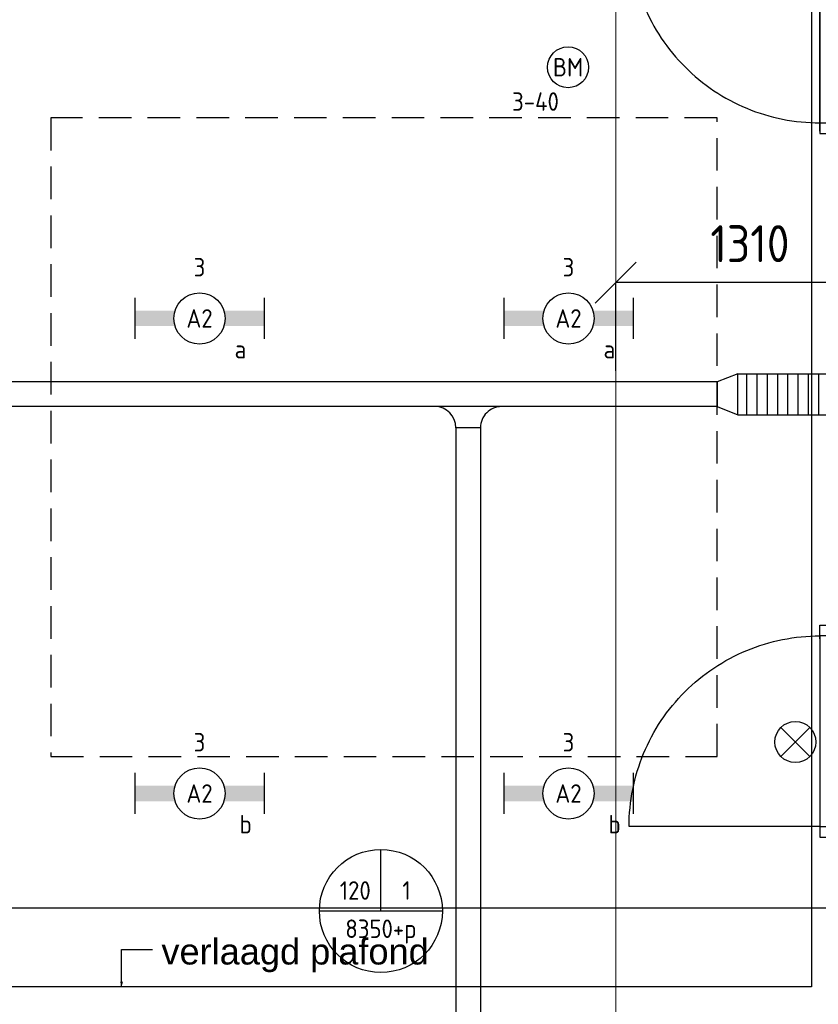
# Model space of a CAD drawing. Header units: millimetres. Extents: x -38031 to 110605, y -30229 to 92226.
# Tile 138 of 256: x 51452 to 55348, y 14579 to 19381. Entities that reach past the tile are written whole.
import ezdxf
from ezdxf.enums import TextEntityAlignment as Align

# ---------------------------------------------------------------- set-up
doc = ezdxf.new("R2010")
doc.units = ezdxf.units.MM
doc.header["$LTSCALE"] = 50
doc.set_wipeout_variables(frame=1)
doc.header["$PDMODE"] = 1
doc.linetypes.add('HIDDEN2', pattern=[4.7625, 3.175, -1.5875])
doc.linetypes.add('STYLE_07', pattern=[1.875, 0.625, -0.20828, 0.625, -0.20836, 0.06943, -0.13893])
for name, color, linetype in [('AL$1A---_ALGEMEEN', 8, 'Continuous'), ('AL------_MAATVOERING', 2, 'Continuous'), ('AT$1A---_TEKST100', 8, 'Continuous'), ('BOUWKUNDIG', 8, 'Continuous'), ('EB6511--_ATTRIB', 2, 'Continuous'), ('EL6131--_KG', 3, 'Continuous'), ('EL6131--_KG_ARC', 1, 'Continuous'), ('EL6311--', 3, 'Continuous'), ('EL6511--', 3, 'Continuous'), ('EM6131--', 1, 'Continuous'), ('LICHT_TEXT018', 1, 'Continuous'), ('versterkte strook', 7, 'Continuous')]:
    doc.layers.add(name, color=color, linetype=linetype)
doc.layers.add('stramien', color=1, linetype='Continuous', lineweight=15)
doc.styles.add('Arial', font='ARIAL.TTF')
doc.styles.add('BURO-018', font='iso.shx', dxfattribs={"height": 90})
doc.styles.get("Standard").update_dxf_attribs({"font": 'iso.shx'})
doc.dimstyles.new('STABICAD', dxfattribs={"dimscale": 100, "dimtxt": 1.8, "dimasz": 2, "dimexe": 0, "dimexo": 2.5, "dimgap": 1.5, "dimtad": 0, "dimdec": 0, "dimrnd": 10, "dimzin": 0, "dimdsep": 46, "dimtxsty": 'Standard', "dimblk1": 'OBLIQUE', "dimblk2": 'OBLIQUE', "dimsah": 1, "dimcen": -3, "dimadec": 0, "dimazin": 0, "dimtfac": 1, "dimtdec": 0, "dimtofl": 0, "dimtmove": 2, "dimatfit": 3, "dimfxl": 0, "dimtvp": 1.055556, "dimtolj": 1, "dimtzin": 0, "dimarcsym": 0})

# ---------------------------------------------------------------- blocks, each defined once
blk = doc.blocks.new('E00024')
at = {"color": 0, "linetype": 'Continuous'}
for p, q in [((-1.414, 1.586), (1.414, 4.414)), ((-1.414, 4.414), (1.414, 1.586))]:
    blk.add_line(p, q, dxfattribs=at)
blk.add_circle((0, 3), 2, dxfattribs=at)
at = {"color": 0, "linetype": 'Continuous', "style": 'BURO-018'}
blk.add_attdef('E_TEXT1', text='', height=1.8, dxfattribs=at).set_placement((0, 7.5), align=Align.MIDDLE)
at = {"color": 0, "linetype": 'Continuous', "style": 'BURO-018', "flags": 1}
blk.add_attdef('E_MATCODE', (0, 0), '', height=1.8, dxfattribs=at)
blk = doc.blocks.new('_Oblique')
at = {"color": 0, "linetype": 'ByBlock', "lineweight": -2}
blk.add_line((-0.5, -0.5), (0.5, 0.5), dxfattribs=at)
blk = doc.blocks.new('*D151')
at = {"layer": 'AL------_MAATVOERING', "color": 0, "lineweight": -2}
for p, q in [((54360, 17668.3), (54360, 18098.9)), ((55669.1, 18098.9), (54360, 18098.9)), ((55669.1, 17668.3), (55669.1, 18098.9))]:
    blk.add_line(p, q, dxfattribs=at)
at = {"layer": 'Defpoints', "color": 0}
for p in [(54360, 18098.9), (54360, 17418.3), (55669.1, 17418.3)]:
    blk.add_point(p, dxfattribs=at)
at = {"layer": 'AL------_MAATVOERING', "color": 0, "lineweight": -2, "xscale": 200, "yscale": 200, "zscale": 200, "rotation": 180}
blk.add_blockref('_Oblique', (54360, 18098.9), dxfattribs=at)
at = {"layer": 'AL------_MAATVOERING', "color": 0, "lineweight": -2, "xscale": 200, "yscale": 200, "zscale": 200}
blk.add_blockref('_Oblique', (55669.1, 18098.9), dxfattribs=at)
at = {"layer": 'AL------_MAATVOERING', "color": 0, "insert": (55014.5, 18288.9), "char_height": 180, "attachment_point": 5}
blk.add_mtext('\\A1;1310', dxfattribs=at)
blk = doc.blocks.new('E-GK-GTC-C83C')
at = {"color": 0, "linetype": 'Continuous'}
for p, q in [((-0.5, 100), (0.5, 100)), ((-0.5, -100), (0.5, -100))]:
    blk.add_line(p, q, dxfattribs=at)
blk = doc.blocks.new('1115B6630')
at = {"color": 0}
for p, q in [((-6.3, 2), (-6.3, -2)), ((6.3, 2), (6.3, -2))]:
    blk.add_line(p, q, dxfattribs=at)
at = {"color": 0, "linetype": 'Continuous'}
blk.add_circle((0, 0), 2.5, dxfattribs=at)
at = {"color": 0}
for points in [[(-2.5, 0.75), (-6.3, 0.75), (-2.5, -0.75), (-6.3, -0.75)], [(2.5, 0.75), (6.3, 0.75), (2.5, -0.75), (6.3, -0.75)]]:
    blk.add_solid(points, dxfattribs=at)
at = {"color": 0, "linetype": 'Continuous', "style": 'BURO-018'}
for tag, p in [('E_GKAST', (0, 8)), ('E_GROEP', (0, 5)), ('E_SGROEP', (4.5, 5)), ('E_ARMCODE', (0, 0)), ('E_SLET', (4.5, -3))]:
    blk.add_attdef(tag, text='', height=1.8, dxfattribs=at).set_placement(p, align=Align.MIDDLE)
blk = doc.blocks.new('E-GK-GTC-783C')
at = {"color": 0, "linetype": 'Continuous'}
for p, q in [((-0.5, 60), (0.5, 60)), ((-0.5, -60), (0.5, -60))]:
    blk.add_line(p, q, dxfattribs=at)
blk = doc.blocks.new('E-GK-VLP-C87864')
at = {"color": 0, "linetype": 'Continuous'}
for p, q in [((0, 100), (0, -100)), ((100, 60), (0, 100)), ((100, -60), (100, 60)), ((0, -100), (100, -60))]:
    blk.add_line(p, q, dxfattribs=at)
blk = doc.blocks.new('E-GK-AH-78676767')
at = {"color": 0, "linetype": 'Continuous'}
blk.add_line((-60, 103), (60, 103), dxfattribs=at)
for centre, start, end in [((-163, 103), 270, 0), ((163, 103), 180, 270)]:
    blk.add_arc(centre, 103, start, end, dxfattribs=at)
blk = doc.blocks.new('E00103')
at = {"color": 0, "linetype": 'Continuous'}
for p, q in [((0, 6), (0, 12)), ((-6, 6), (6, 6))]:
    blk.add_line(p, q, dxfattribs=at)
blk.add_circle((0, 6), 6, dxfattribs=at)
at = {"color": 0, "linetype": 'Continuous', "style": 'BURO-018'}
for tag, p in [('E_TEXT1', (-2.5, 8)), ('E_TEXT3', (2.5, 8)), ('E_TEXT6', (0, 4))]:
    blk.add_attdef(tag, text='', height=1.8, dxfattribs=at).set_placement(p, align=Align.MIDDLE)
blk = doc.blocks.new('E00123')
at = {"color": 0, "linetype": 'Continuous'}
blk.add_circle((0, 0), 2, dxfattribs=at)
at = {"color": 0, "linetype": 'Continuous', "style": 'BURO-018'}
for tag, p in [('E_TEXT1', (0, 4.5)), ('E_TEXT2', (0, 0))]:
    blk.add_attdef(tag, text='', height=1.8, dxfattribs=at).set_placement(p, align=Align.MIDDLE)
at = {"color": 0, "linetype": 'Continuous', "style": 'BURO-018', "flags": 1}
blk.add_attdef('E_MATCODE', (0, 0), '', height=1.8, dxfattribs=at)
blk = doc.blocks.new('32x_hout-mk 810s-p')
at = {"color": 0}
blk.add_wipeout([(-20.7, -1023), (-20.7, -11), (-110.7, -11), (-110.7, -1023)], dxfattribs=at).dxf.layer = 'AL$1A---_ALGEMEEN'
at = {"layer": 'AL$1A---_ALGEMEEN', "color": 0}
blk.add_lwpolyline([(-20.7, -1023), (-20.7, -11), (-110.7, -11), (-110.7, -1023)], close=True, dxfattribs=at)
at = {"color": 0}
for points in [[(-20.7, -67), (-20.7, 0), (-110.7, 0), (-110.7, -67)], [(-110.7, -967), (-20.7, -967), (-20.7, -1034), (-110.7, -1034)]]:
    blk.add_wipeout(points, dxfattribs=at).dxf.layer = 'AL$1A---_ALGEMEEN'
at = {"layer": 'AL$1A---_ALGEMEEN', "color": 0}
for points in [[(-20.7, -67), (-20.7, 0), (-110.7, 0), (-110.7, -67)], [(909, -74.8), (908.2, -97.6), (906.8, -120.4), (904.8, -143.2), (902.3, -165.8), (899.2, -188.5), (895.6, -211), (891.4, -233.4), (886.7, -255.8), (881.4, -278), (875.6, -300), (869.2, -322), (862.4, -343.7), (854.9, -365.3), (847, -386.7), (838.5, -407.9), (829.5, -428.9), (820, -449.6), (810, -470.1), (799.5, -490.4), (788.5, -510.4), (777, -530.1), (765, -549.5), (752.6, -568.7), (739.6, -587.5), (726.3, -606), (712.5, -624.2), (698.2, -642), (683.5, -659.5), (668.4, -676.5), (652.8, -693.3), (636.9, -709.6), (620.6, -725.5), (603.8, -741.1), (586.7, -756.2), (569.3, -770.9), (551.5, -785.2), (533.3, -799), (514.8, -812.4), (496, -825.3), (476.8, -837.7), (457.4, -849.7), (437.7, -861.2), (417.7, -872.2), (397.4, -882.7), (376.9, -892.7), (356.2, -902.2), (335.2, -911.2), (314, -919.7), (292.6, -927.6), (271, -935.1), (249.3, -942), (227.3, -948.3), (205.3, -954.1), (183.1, -959.4), (160.7, -964.1), (138.3, -968.3), (115.8, -971.9), (93.1, -975), (70.4, -977.5), (47.7, -979.5), (24.9, -980.9), (2.1, -981.7), (-20.7, -982), (-20.7, -52), (909.3, -52)], [(-110.7, -967), (-20.7, -967), (-20.7, -1034), (-110.7, -1034)]]:
    blk.add_lwpolyline(points, close=True, dxfattribs=at)
at = {"color": 0}
blk.add_wipeout([(-60.7, -52), (-20.7, -52), (-20.7, -982), (-60.7, -982)], dxfattribs=at).dxf.layer = 'AL$1A---_ALGEMEEN'
at = {"layer": 'AL$1A---_ALGEMEEN', "color": 0}
blk.add_lwpolyline([(-60.7, -52), (-20.7, -52), (-20.7, -982), (-60.7, -982)], close=True, dxfattribs=at)
blk = doc.blocks.new('32x_hout-mk 968a-p')
at = {"color": 0}
for points in [[(-20.7, -67), (-20.7, 0), (-110.7, 0), (-110.7, -67)], [(-110.7, -967), (-20.7, -967), (-20.7, -1034), (-110.7, -1034)]]:
    blk.add_wipeout(points, dxfattribs=at).dxf.layer = 'AL$1A---_ALGEMEEN'
at = {"layer": 'AL$1A---_ALGEMEEN', "color": 0}
blk.add_line((-110.7, -67), (-110.7, -967), dxfattribs=at)
for points in [[(-20.7, -67), (-20.7, 0), (-110.7, 0), (-110.7, -67)], [(909, -959.2), (908.2, -936.4), (906.8, -913.6), (904.8, -890.8), (902.3, -868.2), (899.2, -845.5), (895.6, -823), (891.4, -800.6), (886.7, -778.2), (881.4, -756), (875.6, -734), (869.2, -712), (862.4, -690.3), (854.9, -668.7), (847, -647.3), (838.5, -626.1), (829.5, -605.1), (820, -584.4), (810, -563.9), (799.5, -543.6), (788.5, -523.6), (777, -503.9), (765, -484.5), (752.6, -465.3), (739.6, -446.5), (726.3, -428), (712.5, -409.8), (698.2, -392), (683.5, -374.5), (668.4, -357.5), (652.8, -340.7), (636.9, -324.4), (620.6, -308.5), (603.8, -292.9), (586.7, -277.8), (569.3, -263.1), (551.5, -248.8), (533.3, -235), (514.8, -221.6), (496, -208.7), (476.8, -196.3), (457.4, -184.3), (437.7, -172.8), (417.7, -161.8), (397.4, -151.3), (376.9, -141.3), (356.2, -131.8), (335.2, -122.8), (314, -114.3), (292.6, -106.4), (271, -98.9), (249.3, -92), (227.3, -85.7), (205.3, -79.9), (183.1, -74.6), (160.7, -69.9), (138.3, -65.7), (115.8, -62.1), (93.1, -59), (70.4, -56.5), (47.7, -54.5), (24.9, -53.1), (2.1, -52.3), (-20.7, -52), (-20.7, -982), (909.3, -982)], [(-110.7, -967), (-20.7, -967), (-20.7, -1034), (-110.7, -1034)]]:
    blk.add_lwpolyline(points, close=True, dxfattribs=at)
at = {"color": 0}
blk.add_wipeout([(-60.7, -52), (-20.7, -52), (-20.7, -982), (-60.7, -982)], dxfattribs=at).dxf.layer = 'AL$1A---_ALGEMEEN'
at = {"layer": 'AL$1A---_ALGEMEEN', "color": 0}
blk.add_lwpolyline([(-60.7, -52), (-20.7, -52), (-20.7, -982), (-60.7, -982)], close=True, dxfattribs=at)
blk = doc.blocks.new('serviceblok model B')
at = {"layer": 'AL$1A---_ALGEMEEN', "color": 0}
for name, p in [('32x_hout-mk 810s-p', (3750.3, 5335)), ('32x_hout-mk 968a-p', (3750.7, 1903))]:
    blk.add_blockref(name, p, dxfattribs=at)
blk = doc.blocks.new('txt 1_100 verlaagd plafond')
at = {"layer": 'AL$1A---_ALGEMEEN', "color": 0}
for p, q in [((-1830, 0), (-1830, 182.6)), ((-1830, 182.6), (-1680, 182.6))]:
    blk.add_line(p, q, dxfattribs=at)
blk.add_solid([(-1830, 0), (-1836.7, 25), (-1823.3, 25)], dxfattribs=at)
at = {"layer": 'AT$1A---_TEKST100', "insert": (-983.5, 235.8), "char_height": 126.27, "attachment_point": 2, "line_spacing_factor": 0.967741, "style": 'Arial'}
blk.add_mtext('{\\C256;\\lverlaagd plafond}', dxfattribs=at)
blk = doc.blocks.new('200254 W 211 30-06-2008')
at = {"layer": 'stramien', "linetype": 'STYLE_07', "ltscale": 50}
blk.add_line((20121.949, 2695.425), (20121.949, 4240.025), dxfattribs=at)
at = {"layer": 'AL$1A---_ALGEMEEN', "yscale": 0.02, "zscale": 0.02}
for name, p, xscale in [('serviceblok model B', (20216.449, 3306.445), -0.02), ('txt 1_100 verlaagd plafond', (20110.33, 3309.225), 0.02)]:
    blk.add_blockref(name, p, dxfattribs=dict(at, xscale=xscale))
at = {"layer": 'AL$1A---_ALGEMEEN'}
blk.add_lwpolyline([(19981.429, 3465.225), (20141.049, 3465.225), (20141.049, 3309.225), (19981.429, 3309.225)], close=True, dxfattribs=at)

msp = doc.modelspace()

# ---------------------------------------------------------------- block references
at = {"layer": 'BOUWKUNDIG', "xscale": 50, "yscale": 50, "zscale": 50}
msp.add_blockref('200254 W 211 30-06-2008', (-951737.5, -150797.3), dxfattribs=at)

# ---------------------------------------------------------------- next in the draw order: hatches: boundary and pattern name
at = {"layer": 'EL6131--_KG_ARC'}
h = msp.add_hatch(dxfattribs=at)
h.set_pattern_fill('BESTAAND', color=256, scale=2, angle=180, style=0, pattern_type=2)
h.set_pattern_definition([(270, (0, 0), (50, -3e-14), [])])
h.paths.add_polyline_path([(54955.1, 17654.3), (57708.6, 17654.3), (57708.6, 17454.3), (54955.1, 17454.3)])

# ---------------------------------------------------------------- next in the draw order: linework, layer by layer
at = {"layer": 'LICHT_TEXT018', "linetype": 'HIDDEN2'}
msp.add_lwpolyline([(51604.3, 15787.6), (54854.3, 15787.6), (54854.3, 18902.4), (51604.3, 18902.4)], close=True, dxfattribs=at)
at = {"layer": 'versterkte strook'}
msp.add_line((-4775.7, 15050), (104346.1, 15050), dxfattribs=at)

# ---------------------------------------------------------------- next in the draw order: block references
at = {"layer": 'EL6131--_KG', "rotation": 180}
for name, p in [('E-GK-VLP-C87864', (54955.1, 17554.3)), ('E-GK-AH-78676767', (53640, 17494.3))]:
    msp.add_blockref(name, p, dxfattribs=at)
at = {"layer": 'EL6131--_KG', "xscale": 2753.45142486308}
msp.add_blockref('E-GK-GTC-C83C', (56331.9, 17554.3), dxfattribs=at)
at = {"layer": 'EL6131--_KG'}
for p, xscale, rotation in [((49134.6, 17554.3), 11441.04911044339, 180), ((53640, 13962.9), 6856.808246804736, 270)]:
    msp.add_blockref('E-GK-GTC-783C', p, dxfattribs=dict(at, xscale=xscale, rotation=rotation))
at = {"layer": 'EL6311--'}
ref = msp.add_blockref('1115B6630', (52329.3, 17924), dxfattribs=dict(at, xscale=50, yscale=50, zscale=50))
ref.add_attrib('E_ARMCODE', 'A2', dxfattribs={"layer": '0', "color": 1, "linetype": 'Continuous', "height": 90, "style": 'BURO-018'}).set_placement((52329.3, 17924), align=Align.MIDDLE)
ref.add_attrib('E_SLET', 'a ', dxfattribs={"layer": '0', "color": 1, "linetype": 'Continuous', "height": 90, "style": 'BURO-018'}).set_placement((52554.3, 17774), align=Align.MIDDLE)
ref.add_attrib('E_GROEP', '3', dxfattribs={"layer": '0', "color": 1, "linetype": 'Continuous', "height": 90, "style": 'BURO-018'}).set_placement((52329.3, 18174), align=Align.MIDDLE)
ref = msp.add_blockref('1115B6630', (54129.3, 17924), dxfattribs=dict(at, xscale=50, yscale=50, zscale=50))
ref.add_attrib('E_ARMCODE', 'A2', dxfattribs={"layer": '0', "color": 1, "linetype": 'Continuous', "height": 90, "style": 'BURO-018'}).set_placement((54129.3, 17924), align=Align.MIDDLE)
ref.add_attrib('E_SLET', 'a ', dxfattribs={"layer": '0', "color": 1, "linetype": 'Continuous', "height": 90, "style": 'BURO-018'}).set_placement((54354.3, 17774), align=Align.MIDDLE)
ref.add_attrib('E_GROEP', '3', dxfattribs={"layer": '0', "color": 1, "linetype": 'Continuous', "height": 90, "style": 'BURO-018'}).set_placement((54129.3, 18174), align=Align.MIDDLE)
ref = msp.add_blockref('1115B6630', (52329.3, 15607.4), dxfattribs=dict(at, xscale=50, yscale=50, zscale=50))
ref.add_attrib('E_ARMCODE', 'A2', dxfattribs={"layer": '0', "color": 1, "linetype": 'Continuous', "height": 90, "style": 'BURO-018'}).set_placement((52329.3, 15607.4), align=Align.MIDDLE)
ref.add_attrib('E_SLET', 'b', dxfattribs={"layer": '0', "color": 1, "linetype": 'Continuous', "height": 90, "style": 'BURO-018'}).set_placement((52554.3, 15457.4), align=Align.MIDDLE)
ref.add_attrib('E_GROEP', '3', dxfattribs={"layer": '0', "color": 1, "linetype": 'Continuous', "height": 90, "style": 'BURO-018'}).set_placement((52329.3, 15857.4), align=Align.MIDDLE)
ref = msp.add_blockref('1115B6630', (54129.3, 15607.4), dxfattribs=dict(at, xscale=50, yscale=50, zscale=50))
ref.add_attrib('E_ARMCODE', 'A2', dxfattribs={"layer": '0', "color": 1, "linetype": 'Continuous', "height": 90, "style": 'BURO-018'}).set_placement((54129.3, 15607.4), align=Align.MIDDLE)
ref.add_attrib('E_SLET', 'b', dxfattribs={"layer": '0', "color": 1, "linetype": 'Continuous', "height": 90, "style": 'BURO-018'}).set_placement((54354.3, 15457.4), align=Align.MIDDLE)
ref.add_attrib('E_GROEP', '3', dxfattribs={"layer": '0', "color": 1, "linetype": 'Continuous', "height": 90, "style": 'BURO-018'}).set_placement((54129.3, 15857.4), align=Align.MIDDLE)
at = {"layer": 'EL6511--'}
ref = msp.add_blockref('E00123', (54127.2, 19149.1), dxfattribs=dict(at, xscale=50, yscale=50, zscale=50))
ref.add_attrib('E_TEXT2', 'BM', dxfattribs={"layer": 'EB6511--_ATTRIB', "color": 1, "linetype": 'Continuous', "height": 90, "style": 'BURO-018'}).set_placement((54127.2, 19149.1), align=Align.MIDDLE)
ref.add_attrib('E_TEXT1', '3-40', dxfattribs={"layer": 'EB6511--_ATTRIB', "color": 1, "linetype": 'Continuous', "height": 90, "style": 'BURO-018'}).set_placement((53968.4, 18981.9), align=Align.MIDDLE)
at = {"layer": 'EL6511--', "xscale": 50, "yscale": 50, "zscale": 50}
msp.add_blockref('E00024', (55236.3, 15708.5), dxfattribs=at)
at = {"layer": 'EM6131--'}
ref = msp.add_blockref('E00103', (53214.1, 14734.4), dxfattribs=dict(at, xscale=50, yscale=50, zscale=50))
ref.add_attrib('E_TEXT1', '120', dxfattribs={"layer": '0', "color": 1, "linetype": 'Continuous', "height": 90, "style": 'BURO-018'}).set_placement((53089.1, 15134.4), align=Align.MIDDLE)
ref.add_attrib('E_TEXT3', '1', dxfattribs={"layer": '0', "color": 1, "linetype": 'Continuous', "height": 90, "style": 'BURO-018'}).set_placement((53339.1, 15134.4), align=Align.MIDDLE)
ref.add_attrib('E_TEXT6', '8350+p', dxfattribs={"layer": '0', "color": 1, "linetype": 'Continuous', "height": 90, "style": 'BURO-018'}).set_placement((53214.1, 14934.4), align=Align.MIDDLE)

# ---------------------------------------------------------------- next in the draw order: dimensions: what is measured, and where the dimension line sits
at = {"layer": 'AL------_MAATVOERING'}
dim = msp.add_linear_dim(base=(54360, 18098.9), p1=(55669.1, 17418.3), p2=(54360, 17418.3), dimstyle='STABICAD', dxfattribs=at)
dim.commit()
dim.dimension.update_dxf_attribs({"geometry": '*D151', "text_midpoint": (55014.5, 18288.9)})

doc.saveas('drawing.dxf')
